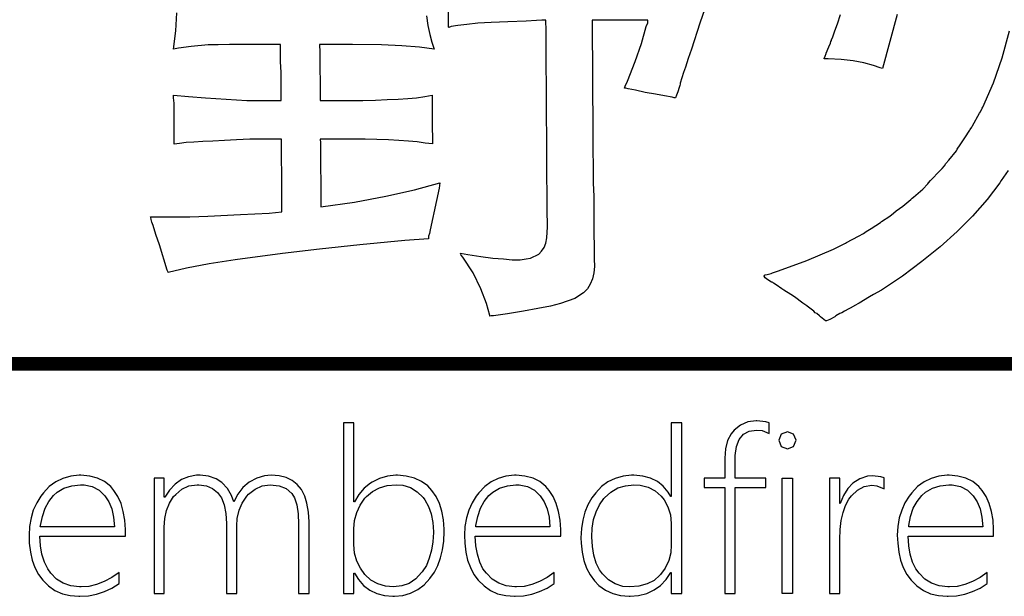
# Model space of a CAD drawing. Extents: x -13 to 137, y 0 to 99.
# Tile 8 of 14: x 99 to 110, y 34 to 41. Entities that reach past the tile are written whole.
import ezdxf

# ---------------------------------------------------------------- set-up
doc = ezdxf.new("R2010")
doc.units = 0
doc.layers.add('BG_SILKSCREEN_TOP', color=40, linetype='CONTINUOUS')

msp = doc.modelspace()

# ---------------------------------------------------------------- linework, layer by layer
at = {"layer": 'BG_SILKSCREEN_TOP'}
for points in [[(106.82224, 40.96512), (106.71302, 40.64762), (106.61904, 40.35552), (106.58348, 40.25138), (106.553, 40.15486), (106.53014, 40.0939), (106.49204, 39.97198), (106.49204, 39.96182), (106.48696, 39.94912), (106.48188, 39.92372), (106.4641, 39.87546), (106.4514, 39.83736), (106.4387, 39.80942), (106.426, 39.80942), (106.4006, 39.8145), (106.31678, 39.83228), (106.21264, 39.85006), (106.09834, 39.87038), (105.98912, 39.89324), (105.90784, 39.91102), (105.8799, 39.9161), (105.8672, 39.9161), (105.86466, 39.91864), (105.87228, 39.9415), (105.89768, 39.99738), (105.98658, 40.21582), (106.05516, 40.42156), (106.11104, 40.60952), (106.12628, 40.6527), (106.12882, 40.67302), (106.12882, 40.68318), (105.50144, 40.68318), (105.50144, 40.65524), (105.50906, 39.4081), (105.51414, 38.85184), (105.51922, 38.6969), (105.51922, 38.24478), (105.5243, 38.17366), (105.5243, 37.99586), (105.52684, 37.91204), (105.51922, 37.83838), (105.50652, 37.77234), (105.47858, 37.71138), (105.4481, 37.66058), (105.44048, 37.65042), (105.40492, 37.61486), (105.30586, 37.55136), (105.1433, 37.49294), (105.03154, 37.46246), (104.8893, 37.43706), (104.72928, 37.40658), (104.5464, 37.3761), (104.44226, 37.3634), (104.38892, 37.35324), (104.36352, 37.35324), (104.35082, 37.3507), (104.35082, 37.35832), (104.31018, 37.49294), (104.24922, 37.66058), (104.16286, 37.83838), (104.04348, 38.01618), (104.0257, 38.03904), (104.02316, 38.05174), (104.01808, 38.05682), (104.01808, 38.0619), (104.1019, 38.04412), (104.24922, 38.02126), (104.38384, 38.00348), (104.50322, 37.99586), (104.60228, 37.9857), (104.69118, 37.9857), (104.75976, 37.99586), (104.80802, 38.00348), (104.89946, 38.0492), (104.92994, 38.08222), (104.96042, 38.1254), (104.9782, 38.17366), (104.9909, 38.23208), (104.99852, 38.35654), (104.99598, 38.5572), (104.9909, 39.1033), (104.98582, 39.87038), (104.98328, 40.25138), (104.98328, 40.60444), (104.9782, 40.64254), (104.9782, 40.68318), (104.93502, 40.68318), (104.87406, 40.6781), (104.75976, 40.67302), (104.55148, 40.6654), (104.36606, 40.65524), (104.21366, 40.64762), (104.0892, 40.63492), (103.9876, 40.62222), (103.91394, 40.60952), (103.88854, 40.59936), (103.88346, 40.60444), (103.88346, 40.8559)], [(106.82224, 40.96512), (106.71302, 40.64762), (106.61904, 40.35552), (106.58348, 40.25138), (106.553, 40.15486), (106.53014, 40.0939), (106.49204, 39.97198), (106.49204, 39.96182), (106.48696, 39.94912), (106.48188, 39.92372), (106.4641, 39.87546), (106.4514, 39.83736), (106.4387, 39.80942), (106.426, 39.80942), (106.4006, 39.8145), (106.31678, 39.83228), (106.21264, 39.85006), (106.09834, 39.87038), (105.98912, 39.89324), (105.90784, 39.91102), (105.8799, 39.9161), (105.8672, 39.9161), (105.86466, 39.91864), (105.87228, 39.9415), (105.89768, 39.99738), (105.98658, 40.21582), (106.05516, 40.42156), (106.11104, 40.60952), (106.12628, 40.6527), (106.12882, 40.67302), (106.12882, 40.68318), (105.50144, 40.68318), (105.50144, 40.65524), (105.50906, 39.4081), (105.51414, 38.85184), (105.51922, 38.6969), (105.51922, 38.24478), (105.5243, 38.17366), (105.5243, 37.99586), (105.52684, 37.91204), (105.51922, 37.83838), (105.50652, 37.77234), (105.47858, 37.71138), (105.4481, 37.66058), (105.44048, 37.65042), (105.40492, 37.61486), (105.30586, 37.55136), (105.1433, 37.49294), (105.03154, 37.46246), (104.8893, 37.43706), (104.72928, 37.40658), (104.5464, 37.3761), (104.44226, 37.3634), (104.38892, 37.35324), (104.36352, 37.35324), (104.35082, 37.3507), (104.35082, 37.35832), (104.31018, 37.49294), (104.24922, 37.66058), (104.16286, 37.83838), (104.04348, 38.01618), (104.0257, 38.03904), (104.02316, 38.05174), (104.01808, 38.05682), (104.01808, 38.0619), (104.1019, 38.04412), (104.24922, 38.02126), (104.38384, 38.00348), (104.50322, 37.99586), (104.60228, 37.9857), (104.69118, 37.9857), (104.75976, 37.99586), (104.80802, 38.00348), (104.89946, 38.0492), (104.92994, 38.08222), (104.96042, 38.1254), (104.9782, 38.17366), (104.9909, 38.23208), (104.99852, 38.35654), (104.99598, 38.5572), (104.9909, 39.1033), (104.98582, 39.87038), (104.98328, 40.25138), (104.98328, 40.60444), (104.9782, 40.64254), (104.9782, 40.68318), (104.93502, 40.68318), (104.87406, 40.6781), (104.75976, 40.67302), (104.55148, 40.6654), (104.36606, 40.65524), (104.21366, 40.64762), (104.0892, 40.63492), (103.9876, 40.62222), (103.91394, 40.60952), (103.88854, 40.59936), (103.88346, 40.60444), (103.88346, 40.8559)], [(103.63454, 40.73144), (103.65232, 40.62222), (103.67264, 40.52062), (103.6955, 40.43426), (103.7209, 40.35552), (103.5558, 40.37838), (103.36022, 40.39362), (103.12908, 40.40378), (102.80142, 40.40886), (102.43058, 40.40886), (102.43058, 40.38092), (102.43566, 40.35044), (102.4382, 39.77894), (102.91826, 39.77894), (103.06304, 39.78402), (103.19258, 39.7891), (103.31704, 39.79418), (103.42626, 39.8018), (103.52532, 39.80942), (103.61676, 39.82212), (103.70058, 39.83736), (103.70058, 39.46144), (103.70312, 39.37254), (103.70312, 39.29126), (103.62184, 39.29888), (103.53294, 39.31412), (103.43388, 39.32174), (103.32466, 39.32936), (103.20782, 39.33444), (102.9462, 39.3446), (102.4382, 39.3446), (102.4382, 39.33444), (102.44328, 39.30904), (102.44836, 38.58006), (102.82682, 38.63594), (103.17988, 38.70198), (103.49992, 38.7731), (103.78694, 38.85184), (103.77932, 38.79342), (103.74884, 38.65372), (103.67772, 38.32352), (103.6701, 38.28288), (103.65994, 38.2524), (103.6574, 38.23208), (103.6574, 38.22192), (103.3907, 38.2016), (102.88524, 38.15334), (102.43058, 38.10508), (102.01656, 38.05682), (101.48316, 37.9857), (101.18852, 37.93998), (100.93452, 37.89172), (100.72624, 37.84346), (100.72624, 37.846), (100.71608, 37.86886), (100.62972, 38.15588), (100.58908, 38.27018), (100.5586, 38.37178), (100.5459, 38.40988), (100.53828, 38.44036), (100.5332, 38.46322), (100.52812, 38.47084), (100.97008, 38.47084), (101.17328, 38.47592), (101.54412, 38.4937), (101.8667, 38.51148), (102.0064, 38.52418), (102.0064, 38.93312), (102.00386, 39.14394), (102.00386, 39.3446), (101.64572, 39.3446), (101.49586, 39.33444), (101.36124, 39.32936), (101.2317, 39.32174), (101.1174, 39.31666), (101.01834, 39.30904), (100.92944, 39.30396), (100.85578, 39.29634), (100.79482, 39.28618), (100.79482, 39.74846), (100.78974, 39.80942), (100.78974, 39.83736), (100.95738, 39.82212), (101.14788, 39.80688), (101.61524, 39.77894), (101.99878, 39.77894), (101.99878, 40.0939), (101.9937, 40.21582), (101.9937, 40.40886), (101.41966, 40.40886), (101.29266, 40.40378), (101.17836, 40.40378), (100.98532, 40.386), (100.84308, 40.36822), (100.78974, 40.35552), (100.8126, 40.5638), (100.8253, 40.76446)], [(103.63454, 40.73144), (103.65232, 40.62222), (103.67264, 40.52062), (103.6955, 40.43426), (103.7209, 40.35552), (103.5558, 40.37838), (103.36022, 40.39362), (103.12908, 40.40378), (102.80142, 40.40886), (102.43058, 40.40886), (102.43058, 40.38092), (102.43566, 40.35044), (102.4382, 39.77894), (102.91826, 39.77894), (103.06304, 39.78402), (103.19258, 39.7891), (103.31704, 39.79418), (103.42626, 39.8018), (103.52532, 39.80942), (103.61676, 39.82212), (103.70058, 39.83736), (103.70058, 39.46144), (103.70312, 39.37254), (103.70312, 39.29126), (103.62184, 39.29888), (103.53294, 39.31412), (103.43388, 39.32174), (103.32466, 39.32936), (103.20782, 39.33444), (102.9462, 39.3446), (102.4382, 39.3446), (102.4382, 39.33444), (102.44328, 39.30904), (102.44836, 38.58006), (102.82682, 38.63594), (103.17988, 38.70198), (103.49992, 38.7731), (103.78694, 38.85184), (103.77932, 38.79342), (103.74884, 38.65372), (103.67772, 38.32352), (103.6701, 38.28288), (103.65994, 38.2524), (103.6574, 38.23208), (103.6574, 38.22192), (103.3907, 38.2016), (102.88524, 38.15334), (102.43058, 38.10508), (102.01656, 38.05682), (101.48316, 37.9857), (101.18852, 37.93998), (100.93452, 37.89172), (100.72624, 37.84346), (100.72624, 37.846), (100.71608, 37.86886), (100.62972, 38.15588), (100.58908, 38.27018), (100.5586, 38.37178), (100.5459, 38.40988), (100.53828, 38.44036), (100.5332, 38.46322), (100.52812, 38.47084), (100.97008, 38.47084), (101.17328, 38.47592), (101.54412, 38.4937), (101.8667, 38.51148), (102.0064, 38.52418), (102.0064, 38.93312), (102.00386, 39.14394), (102.00386, 39.3446), (101.64572, 39.3446), (101.49586, 39.33444), (101.36124, 39.32936), (101.2317, 39.32174), (101.1174, 39.31666), (101.01834, 39.30904), (100.92944, 39.30396), (100.85578, 39.29634), (100.79482, 39.28618), (100.79482, 39.74846), (100.78974, 39.80942), (100.78974, 39.83736), (100.95738, 39.82212), (101.14788, 39.80688), (101.61524, 39.77894), (101.99878, 39.77894), (101.99878, 40.0939), (101.9937, 40.21582), (101.9937, 40.40886), (101.41966, 40.40886), (101.29266, 40.40378), (101.17836, 40.40378), (100.98532, 40.386), (100.84308, 40.36822), (100.78974, 40.35552), (100.8126, 40.5638), (100.8253, 40.76446)], [(108.93298, 40.74668), (108.76788, 40.13708), (108.74248, 40.14724), (108.66882, 40.17264), (108.5596, 40.20312), (108.43768, 40.22344), (108.3056, 40.23868), (108.15828, 40.2463), (108.1151, 40.2463), (108.11002, 40.25138), (108.1151, 40.259), (108.12272, 40.27678), (108.13542, 40.30726), (108.13542, 40.31234), (108.1659, 40.38092), (108.18368, 40.4241), (108.18876, 40.44188), (108.19384, 40.45458), (108.19638, 40.45458), (108.19638, 40.45966), (108.20908, 40.49522), (108.23194, 40.56126), (108.26242, 40.64254), (108.29798, 40.74668)], [(108.93298, 40.74668), (108.76788, 40.13708), (108.74248, 40.14724), (108.66882, 40.17264), (108.5596, 40.20312), (108.43768, 40.22344), (108.3056, 40.23868), (108.15828, 40.2463), (108.1151, 40.2463), (108.11002, 40.25138), (108.1151, 40.259), (108.12272, 40.27678), (108.13542, 40.30726), (108.13542, 40.31234), (108.1659, 40.38092), (108.18368, 40.4241), (108.18876, 40.44188), (108.19384, 40.45458), (108.19638, 40.45458), (108.19638, 40.45966), (108.20908, 40.49522), (108.23194, 40.56126), (108.26242, 40.64254), (108.29798, 40.74668)], [(110.1852, 38.989), (110.10646, 38.87724), (110.09122, 38.85184), (109.94644, 38.66388), (109.78388, 38.47846), (109.61116, 38.30574), (109.41812, 38.13048), (109.21238, 37.96538), (108.99648, 37.80282), (108.76026, 37.64534), (108.66882, 37.59454), (108.6231, 37.56914), (108.50626, 37.49802), (108.45038, 37.46754), (108.4453, 37.46246), (108.34116, 37.40658), (108.31068, 37.3888), (108.28782, 37.38118), (108.24464, 37.35324), (108.23194, 37.34562), (108.17606, 37.31514), (108.1405, 37.29736), (108.1278, 37.29736), (108.11002, 37.31514), (108.07192, 37.34562), (108.06176, 37.35324), (108.03128, 37.38118), (108.0135, 37.3888), (107.99572, 37.40658), (107.92206, 37.46246), (107.91698, 37.46754), (107.8738, 37.49802), (107.77728, 37.56914), (107.73918, 37.59454), (107.66044, 37.64534), (107.63758, 37.66058), (107.57408, 37.70376), (107.5436, 37.72408), (107.53344, 37.72916), (107.52582, 37.73424), (107.52074, 37.73424), (107.47756, 37.75964), (107.44962, 37.7825), (107.43692, 37.80028), (107.43692, 37.80282), (107.442, 37.81298), (107.44962, 37.81552), (107.47248, 37.8206), (107.51566, 37.8333), (107.5309, 37.83838), (107.59948, 37.86124), (107.91698, 37.97808), (108.21924, 38.10508), (108.27004, 38.13048), (108.35386, 38.17366), (108.36402, 38.17874), (108.49864, 38.2524), (108.55452, 38.28288), (108.585, 38.30574), (108.64088, 38.33876), (108.74756, 38.4048), (108.76026, 38.41496), (108.8517, 38.47846), (108.89488, 38.51148), (108.92536, 38.53688), (108.99902, 38.58768), (109.08792, 38.66388), (109.10316, 38.67912), (109.1184, 38.68928), (109.22254, 38.78072), (109.27842, 38.84168), (109.28858, 38.85184), (109.3089, 38.87724), (109.41812, 38.989), (109.44098, 39.01186), (109.46638, 39.04234), (109.48416, 39.06774), (109.51464, 39.10838), (109.601, 39.21252), (109.61116, 39.2303), (109.61878, 39.243), (109.63656, 39.2684), (109.69752, 39.3573), (109.7534, 39.44366), (109.75848, 39.45382), (109.77626, 39.47922), (109.78388, 39.49192), (109.86262, 39.6367), (109.87278, 39.65194), (109.8931, 39.69258), (109.89818, 39.70528), (110.0201, 39.97706), (110.11662, 40.259), (110.1979, 40.56126)], [(110.1852, 38.989), (110.10646, 38.87724), (110.09122, 38.85184), (109.94644, 38.66388), (109.78388, 38.47846), (109.61116, 38.30574), (109.41812, 38.13048), (109.21238, 37.96538), (108.99648, 37.80282), (108.76026, 37.64534), (108.66882, 37.59454), (108.6231, 37.56914), (108.50626, 37.49802), (108.45038, 37.46754), (108.4453, 37.46246), (108.34116, 37.40658), (108.31068, 37.3888), (108.28782, 37.38118), (108.24464, 37.35324), (108.23194, 37.34562), (108.17606, 37.31514), (108.1405, 37.29736), (108.1278, 37.29736), (108.11002, 37.31514), (108.07192, 37.34562), (108.06176, 37.35324), (108.03128, 37.38118), (108.0135, 37.3888), (107.99572, 37.40658), (107.92206, 37.46246), (107.91698, 37.46754), (107.8738, 37.49802), (107.77728, 37.56914), (107.73918, 37.59454), (107.66044, 37.64534), (107.63758, 37.66058), (107.57408, 37.70376), (107.5436, 37.72408), (107.53344, 37.72916), (107.52582, 37.73424), (107.52074, 37.73424), (107.47756, 37.75964), (107.44962, 37.7825), (107.43692, 37.80028), (107.43692, 37.80282), (107.442, 37.81298), (107.44962, 37.81552), (107.47248, 37.8206), (107.51566, 37.8333), (107.5309, 37.83838), (107.59948, 37.86124), (107.91698, 37.97808), (108.21924, 38.10508), (108.27004, 38.13048), (108.35386, 38.17366), (108.36402, 38.17874), (108.49864, 38.2524), (108.55452, 38.28288), (108.585, 38.30574), (108.64088, 38.33876), (108.74756, 38.4048), (108.76026, 38.41496), (108.8517, 38.47846), (108.89488, 38.51148), (108.92536, 38.53688), (108.99902, 38.58768), (109.08792, 38.66388), (109.10316, 38.67912), (109.1184, 38.68928), (109.22254, 38.78072), (109.27842, 38.84168), (109.28858, 38.85184), (109.3089, 38.87724), (109.41812, 38.989), (109.44098, 39.01186), (109.46638, 39.04234), (109.48416, 39.06774), (109.51464, 39.10838), (109.601, 39.21252), (109.61116, 39.2303), (109.61878, 39.243), (109.63656, 39.2684), (109.69752, 39.3573), (109.7534, 39.44366), (109.75848, 39.45382), (109.77626, 39.47922), (109.78388, 39.49192), (109.86262, 39.6367), (109.87278, 39.65194), (109.8931, 39.69258), (109.89818, 39.70528), (110.0201, 39.97706), (110.11662, 40.259), (110.1979, 40.56126)], [(103.77932, 38.8493), (103.78694, 38.8493)], [(103.77932, 38.8493), (103.78694, 38.8493)], [(104.01808, 38.05936), (104.02062, 38.05936)], [(104.01808, 38.05936), (104.02062, 38.05936)]]:
    msp.add_lwpolyline(points, dxfattribs=at)
at = {"layer": 'BG_SILKSCREEN_TOP', "const_width": 0.1524}
msp.add_lwpolyline([(114.14506, 36.81476), (94.37116, 36.81476)], dxfattribs=at)
msp.add_lwpolyline([(114.14506, 36.81476), (94.37116, 36.81476)], dxfattribs=at)
at = {"layer": 'BG_SILKSCREEN_TOP'}
for points in [[(102.8192, 34.22904), (102.8192, 34.46018), (102.82428, 34.46018), (102.87, 34.38906), (102.92842, 34.32048), (102.997, 34.26714), (103.07574, 34.22904), (103.1621, 34.20618), (103.25608, 34.19856), (103.2764, 34.19856), (103.37038, 34.20872), (103.45674, 34.23412), (103.53802, 34.27476), (103.60914, 34.3281), (103.67518, 34.39922), (103.72598, 34.47034), (103.76408, 34.54654), (103.79456, 34.63036), (103.81742, 34.7218), (103.83012, 34.82086), (103.8352, 34.92754), (103.8352, 34.95548), (103.82758, 35.05962), (103.8098, 35.15614), (103.78186, 35.2425), (103.74376, 35.32124), (103.69804, 35.38982), (103.64978, 35.44062), (103.5812, 35.49142), (103.49992, 35.52952), (103.40848, 35.55238), (103.30942, 35.56), (103.29164, 35.56), (103.19766, 35.54984), (103.10876, 35.52444), (103.02494, 35.4838), (103.00716, 35.47364), (102.9335, 35.41522), (102.87508, 35.3441), (102.82428, 35.26028), (102.8192, 35.26028), (102.8192, 36.15182), (102.70236, 36.15182), (102.70236, 34.22904)], [(102.70236, 34.22904), (102.8192, 34.22904), (102.8192, 34.46018), (102.82428, 34.46018), (102.87, 34.38906), (102.92842, 34.32048), (102.997, 34.26714), (103.07574, 34.22904), (103.1621, 34.20618), (103.25608, 34.19856), (103.2764, 34.19856), (103.37038, 34.20872), (103.45674, 34.23412), (103.53802, 34.27476), (103.60914, 34.3281), (103.67518, 34.39922), (103.72598, 34.47034), (103.76408, 34.54654), (103.79456, 34.63036), (103.81742, 34.7218), (103.83012, 34.82086), (103.8352, 34.92754), (103.8352, 34.95548), (103.82758, 35.05962), (103.8098, 35.15614), (103.78186, 35.2425), (103.74376, 35.32124), (103.69804, 35.38982), (103.64978, 35.44062), (103.5812, 35.49142), (103.49992, 35.52952), (103.40848, 35.55238), (103.30942, 35.56), (103.29164, 35.56), (103.19766, 35.54984), (103.10876, 35.52444), (103.02494, 35.4838), (103.00716, 35.47364), (102.9335, 35.41522), (102.87508, 35.3441), (102.82428, 35.26028), (102.8192, 35.26028), (102.8192, 36.15182), (102.70236, 36.15182)], [(106.39044, 36.15182), (106.39044, 35.32124), (106.38536, 35.32124), (106.35742, 35.3695), (106.30154, 35.43808), (106.2355, 35.49142), (106.15676, 35.52952), (106.0704, 35.55238), (105.97134, 35.56), (105.9434, 35.56), (105.84942, 35.54984), (105.76052, 35.52444), (105.67924, 35.48634), (105.60812, 35.433), (105.54208, 35.36442), (105.49636, 35.306), (105.45318, 35.2298), (105.41762, 35.14598), (105.39476, 35.05708), (105.38206, 34.96056), (105.37444, 34.85642), (105.37698, 34.798), (105.38714, 34.69386), (105.40746, 34.60242), (105.43794, 34.51606), (105.47858, 34.43986), (105.52684, 34.37382), (105.57764, 34.32048), (105.6513, 34.26714), (105.73258, 34.22904), (105.82148, 34.20618), (105.918, 34.19856), (105.92816, 34.19856), (106.02468, 34.20618), (106.11612, 34.23158), (106.19994, 34.26968), (106.27106, 34.32048), (106.33456, 34.38652), (106.38536, 34.46526), (106.39044, 34.46526), (106.39044, 34.22904), (106.50982, 34.22904), (106.50982, 36.15182)], [(106.50982, 36.15182), (106.39044, 36.15182), (106.39044, 35.32124), (106.38536, 35.32124), (106.35742, 35.3695), (106.30154, 35.43808), (106.2355, 35.49142), (106.15676, 35.52952), (106.0704, 35.55238), (105.97134, 35.56), (105.9434, 35.56), (105.84942, 35.54984), (105.76052, 35.52444), (105.67924, 35.48634), (105.60812, 35.433), (105.54208, 35.36442), (105.49636, 35.306), (105.45318, 35.2298), (105.41762, 35.14598), (105.39476, 35.05708), (105.38206, 34.96056), (105.37444, 34.85642), (105.37698, 34.798), (105.38714, 34.69386), (105.40746, 34.60242), (105.43794, 34.51606), (105.47858, 34.43986), (105.52684, 34.37382), (105.57764, 34.32048), (105.6513, 34.26714), (105.73258, 34.22904), (105.82148, 34.20618), (105.918, 34.19856), (105.92816, 34.19856), (106.02468, 34.20618), (106.11612, 34.23158), (106.19994, 34.26968), (106.27106, 34.32048), (106.33456, 34.38652), (106.38536, 34.46526), (106.39044, 34.46526), (106.39044, 34.22904), (106.50982, 34.22904)], [(107.0991, 36.068), (107.06608, 36.02736), (107.02544, 35.95116), (107.00258, 35.85972), (106.99496, 35.75304), (106.99496, 35.52952), (106.76128, 35.52952), (106.76128, 35.42284), (106.99496, 35.42284), (106.99496, 34.22904), (107.1118, 34.22904), (107.1118, 35.42284), (107.4547, 35.42284), (107.4547, 35.52952), (107.1118, 35.52952), (107.1118, 35.74542), (107.1118, 35.78352), (107.12704, 35.88512), (107.15752, 35.96386), (107.20324, 36.02228), (107.26928, 36.0553), (107.35056, 36.068), (107.41406, 36.06292), (107.4928, 36.0299), (107.4928, 36.14928), (107.4547, 36.16198), (107.35564, 36.17468), (107.34802, 36.17468), (107.25404, 36.16198), (107.17022, 36.12642)], [(107.17022, 36.12642), (107.0991, 36.068), (107.06608, 36.02736), (107.02544, 35.95116), (107.00258, 35.85972), (106.99496, 35.75304), (106.99496, 35.52952), (106.76128, 35.52952), (106.76128, 35.42284), (106.99496, 35.42284), (106.99496, 34.22904), (107.1118, 34.22904), (107.1118, 35.42284), (107.4547, 35.42284), (107.4547, 35.52952), (107.1118, 35.52952), (107.1118, 35.74542), (107.1118, 35.78352), (107.12704, 35.88512), (107.15752, 35.96386), (107.20324, 36.02228), (107.26928, 36.0553), (107.35056, 36.068), (107.41406, 36.06292), (107.4928, 36.0299), (107.4928, 36.14928), (107.4547, 36.16198), (107.35564, 36.17468), (107.34802, 36.17468), (107.25404, 36.16198)], [(107.69854, 36.05022), (107.62996, 36.02482), (107.60202, 35.95624), (107.62996, 35.88512), (107.69854, 35.85718), (107.76712, 35.88512), (107.7976, 35.95624), (107.76712, 36.02482)], [(107.76712, 36.02482), (107.69854, 36.05022), (107.62996, 36.02482), (107.60202, 35.95624), (107.62996, 35.88512), (107.69854, 35.85718), (107.76712, 35.88512), (107.7976, 35.95624)], [(99.73056, 34.30524), (99.63404, 34.3154), (99.54768, 34.34588), (99.47148, 34.3916), (99.40798, 34.45764), (99.37242, 34.5059), (99.33432, 34.5821), (99.30638, 34.671), (99.29114, 34.76752), (99.28352, 34.8742), (100.24618, 34.8742), (100.24618, 34.92754), (100.24618, 34.9504), (100.23856, 35.05708), (100.22332, 35.1536), (100.19792, 35.2425), (100.16236, 35.32124), (100.11664, 35.38982), (100.08108, 35.433), (100.0125, 35.48888), (99.93376, 35.52952), (99.84486, 35.55238), (99.7458, 35.56), (99.72548, 35.56), (99.6315, 35.54984), (99.5426, 35.52444), (99.46386, 35.48634), (99.3902, 35.433), (99.32416, 35.36442), (99.29368, 35.32632), (99.24796, 35.25012), (99.20986, 35.16884), (99.18446, 35.07994), (99.16668, 34.98596), (99.1616, 34.8869), (99.16414, 34.798), (99.17684, 34.6964), (99.19716, 34.60496), (99.22764, 34.52114), (99.26828, 34.44494), (99.31654, 34.3789), (99.38258, 34.3154), (99.4537, 34.26206), (99.53752, 34.2265), (99.62642, 34.20618), (99.72294, 34.19856), (99.7331, 34.19856), (99.82962, 34.20364), (99.92106, 34.22142), (100.00996, 34.2519), (100.09378, 34.29), (100.17506, 34.3408), (100.17506, 34.46526), (100.09378, 34.40938), (100.00742, 34.36366), (99.92106, 34.33064), (99.8347, 34.31032), (99.74834, 34.30524)], [(99.74834, 34.30524), (99.73056, 34.30524), (99.63404, 34.3154), (99.54768, 34.34588), (99.47148, 34.3916), (99.40798, 34.45764), (99.37242, 34.5059), (99.33432, 34.5821), (99.30638, 34.671), (99.29114, 34.76752), (99.28352, 34.8742), (100.24618, 34.8742), (100.24618, 34.92754), (100.24618, 34.9504), (100.23856, 35.05708), (100.22332, 35.1536), (100.19792, 35.2425), (100.16236, 35.32124), (100.11664, 35.38982), (100.08108, 35.433), (100.0125, 35.48888), (99.93376, 35.52952), (99.84486, 35.55238), (99.7458, 35.56), (99.72548, 35.56), (99.6315, 35.54984), (99.5426, 35.52444), (99.46386, 35.48634), (99.3902, 35.433), (99.32416, 35.36442), (99.29368, 35.32632), (99.24796, 35.25012), (99.20986, 35.16884), (99.18446, 35.07994), (99.16668, 34.98596), (99.1616, 34.8869), (99.16414, 34.798), (99.17684, 34.6964), (99.19716, 34.60496), (99.22764, 34.52114), (99.26828, 34.44494), (99.31654, 34.3789), (99.38258, 34.3154), (99.4537, 34.26206), (99.53752, 34.2265), (99.62642, 34.20618), (99.72294, 34.19856), (99.7331, 34.19856), (99.82962, 34.20364), (99.92106, 34.22142), (100.00996, 34.2519), (100.09378, 34.29), (100.17506, 34.3408), (100.17506, 34.46526), (100.09378, 34.40938), (100.00742, 34.36366), (99.92106, 34.33064), (99.8347, 34.31032)], [(101.2825, 35.36696), (101.32822, 35.306), (101.3587, 35.22726), (101.37648, 35.13074), (101.3841, 35.01898), (101.3841, 34.22904), (101.50094, 34.22904), (101.50094, 34.99104), (101.50602, 35.07232), (101.52634, 35.1663), (101.5619, 35.24758), (101.6127, 35.32378), (101.63302, 35.34664), (101.70668, 35.40506), (101.78796, 35.44062), (101.87686, 35.45332), (101.97592, 35.44316), (102.0572, 35.41014), (102.1207, 35.35426), (102.14864, 35.306), (102.17658, 35.22726), (102.19182, 35.1282), (102.1969, 35.01136), (102.1969, 34.22904), (102.31374, 34.22904), (102.31374, 35.03168), (102.31374, 35.03676), (102.30612, 35.14598), (102.29088, 35.24504), (102.26548, 35.32632), (102.22738, 35.39998), (102.18166, 35.45586), (102.12324, 35.50158), (102.05466, 35.5346), (101.97592, 35.55492), (101.88702, 35.56), (101.81336, 35.55492), (101.72446, 35.52952), (101.64064, 35.4838), (101.64064, 35.48126), (101.56952, 35.42284), (101.51364, 35.34918), (101.46792, 35.26282), (101.44252, 35.33394), (101.39426, 35.41268), (101.33076, 35.47872), (101.2698, 35.51936), (101.18344, 35.54984), (101.08692, 35.56), (101.04628, 35.56), (100.95738, 35.54222), (100.87864, 35.51174), (100.80752, 35.46094), (100.74402, 35.3949), (100.69068, 35.31362), (100.68306, 35.31362), (100.68306, 35.52952), (100.56876, 35.52952), (100.56876, 34.22904), (100.68306, 34.22904), (100.68306, 34.97834), (100.69068, 35.07232), (100.70846, 35.16376), (100.74402, 35.24758), (100.78974, 35.32124), (100.8126, 35.3441), (100.88118, 35.40506), (100.96246, 35.44062), (101.0539, 35.45332), (101.07422, 35.45332), (101.15804, 35.44062), (101.22662, 35.41268)], [(101.22662, 35.41268), (101.2825, 35.36696), (101.32822, 35.306), (101.3587, 35.22726), (101.37648, 35.13074), (101.3841, 35.01898), (101.3841, 34.22904), (101.50094, 34.22904), (101.50094, 34.99104), (101.50602, 35.07232), (101.52634, 35.1663), (101.5619, 35.24758), (101.6127, 35.32378), (101.63302, 35.34664), (101.70668, 35.40506), (101.78796, 35.44062), (101.87686, 35.45332), (101.97592, 35.44316), (102.0572, 35.41014), (102.1207, 35.35426), (102.14864, 35.306), (102.17658, 35.22726), (102.19182, 35.1282), (102.1969, 35.01136), (102.1969, 34.22904), (102.31374, 34.22904), (102.31374, 35.03168), (102.31374, 35.03676), (102.30612, 35.14598), (102.29088, 35.24504), (102.26548, 35.32632), (102.22738, 35.39998), (102.18166, 35.45586), (102.12324, 35.50158), (102.05466, 35.5346), (101.97592, 35.55492), (101.88702, 35.56), (101.81336, 35.55492), (101.72446, 35.52952), (101.64064, 35.4838), (101.64064, 35.48126), (101.56952, 35.42284), (101.51364, 35.34918), (101.46792, 35.26282), (101.44252, 35.33394), (101.39426, 35.41268), (101.33076, 35.47872), (101.2698, 35.51936), (101.18344, 35.54984), (101.08692, 35.56), (101.04628, 35.56), (100.95738, 35.54222), (100.87864, 35.51174), (100.80752, 35.46094), (100.74402, 35.3949), (100.69068, 35.31362), (100.68306, 35.31362), (100.68306, 35.52952), (100.56876, 35.52952), (100.56876, 34.22904), (100.68306, 34.22904), (100.68306, 34.97834), (100.69068, 35.07232), (100.70846, 35.16376), (100.74402, 35.24758), (100.78974, 35.32124), (100.8126, 35.3441), (100.88118, 35.40506), (100.96246, 35.44062), (101.0539, 35.45332), (101.07422, 35.45332), (101.15804, 35.44062)], [(104.63022, 34.30524), (104.5337, 34.3154), (104.44988, 34.34588), (104.37368, 34.3916), (104.31018, 34.45764), (104.27208, 34.5059), (104.23652, 34.5821), (104.20858, 34.671), (104.1908, 34.76752), (104.18572, 34.8742), (105.14838, 34.8742), (105.14838, 34.92754), (105.14838, 34.9504), (105.14076, 35.05708), (105.12298, 35.1536), (105.09758, 35.2425), (105.06202, 35.32124), (105.01884, 35.38982), (104.98074, 35.433), (104.91216, 35.48888), (104.83596, 35.52952), (104.74452, 35.55238), (104.64546, 35.56), (104.62768, 35.56), (104.53116, 35.54984), (104.4448, 35.52444), (104.36606, 35.48634), (104.2924, 35.433), (104.22636, 35.36442), (104.19588, 35.32632), (104.15016, 35.25012), (104.11206, 35.16884), (104.08666, 35.07994), (104.06888, 34.98596), (104.0638, 34.8869), (104.06634, 34.798), (104.07904, 34.6964), (104.09936, 34.60496), (104.12984, 34.52114), (104.17048, 34.44494), (104.21874, 34.3789), (104.28478, 34.3154), (104.3559, 34.26206), (104.43718, 34.2265), (104.52862, 34.20618), (104.62514, 34.19856), (104.6353, 34.19856), (104.72928, 34.20364), (104.82326, 34.22142), (104.90962, 34.2519), (104.99344, 34.29), (105.07472, 34.3408), (105.07472, 34.46526), (104.99344, 34.40938), (104.90962, 34.36366), (104.82326, 34.33064), (104.7369, 34.31032), (104.648, 34.30524)], [(104.648, 34.30524), (104.63022, 34.30524), (104.5337, 34.3154), (104.44988, 34.34588), (104.37368, 34.3916), (104.31018, 34.45764), (104.27208, 34.5059), (104.23652, 34.5821), (104.20858, 34.671), (104.1908, 34.76752), (104.18572, 34.8742), (105.14838, 34.8742), (105.14838, 34.92754), (105.14838, 34.9504), (105.14076, 35.05708), (105.12298, 35.1536), (105.09758, 35.2425), (105.06202, 35.32124), (105.01884, 35.38982), (104.98074, 35.433), (104.91216, 35.48888), (104.83596, 35.52952), (104.74452, 35.55238), (104.64546, 35.56), (104.62768, 35.56), (104.53116, 35.54984), (104.4448, 35.52444), (104.36606, 35.48634), (104.2924, 35.433), (104.22636, 35.36442), (104.19588, 35.32632), (104.15016, 35.25012), (104.11206, 35.16884), (104.08666, 35.07994), (104.06888, 34.98596), (104.0638, 34.8869), (104.06634, 34.798), (104.07904, 34.6964), (104.09936, 34.60496), (104.12984, 34.52114), (104.17048, 34.44494), (104.21874, 34.3789), (104.28478, 34.3154), (104.3559, 34.26206), (104.43718, 34.2265), (104.52862, 34.20618), (104.62514, 34.19856), (104.6353, 34.19856), (104.72928, 34.20364), (104.82326, 34.22142), (104.90962, 34.2519), (104.99344, 34.29), (105.07472, 34.3408), (105.07472, 34.46526), (104.99344, 34.40938), (104.90962, 34.36366), (104.82326, 34.33064), (104.7369, 34.31032)], [(107.64012, 34.22904), (107.64012, 35.52952), (107.75696, 35.52952), (107.75696, 34.22904)], [(107.64012, 34.22904), (107.64012, 35.52952), (107.75696, 35.52952), (107.75696, 34.22904)], [(108.7882, 35.53206), (108.75264, 35.54222), (108.65866, 35.55492), (108.60024, 35.54984), (108.51388, 35.5219), (108.43514, 35.47364), (108.37926, 35.41268), (108.331, 35.33394), (108.2929, 35.2425), (108.28782, 35.2425), (108.28782, 35.52952), (108.17352, 35.52952), (108.17352, 34.22904), (108.28782, 34.22904), (108.28782, 34.83864), (108.2929, 34.9504), (108.30306, 35.052), (108.32592, 35.1409), (108.35386, 35.22218), (108.39196, 35.29076), (108.4199, 35.32886), (108.48848, 35.3949), (108.56468, 35.43554), (108.6485, 35.44824), (108.70438, 35.44316), (108.7882, 35.4076)], [(108.7882, 35.4076), (108.7882, 35.53206), (108.75264, 35.54222), (108.65866, 35.55492), (108.60024, 35.54984), (108.51388, 35.5219), (108.43514, 35.47364), (108.37926, 35.41268), (108.331, 35.33394), (108.2929, 35.2425), (108.28782, 35.2425), (108.28782, 35.52952), (108.17352, 35.52952), (108.17352, 34.22904), (108.28782, 34.22904), (108.28782, 34.83864), (108.2929, 34.9504), (108.30306, 35.052), (108.32592, 35.1409), (108.35386, 35.22218), (108.39196, 35.29076), (108.4199, 35.32886), (108.48848, 35.3949), (108.56468, 35.43554), (108.6485, 35.44824), (108.70438, 35.44316)], [(109.50448, 34.30524), (109.40796, 34.3154), (109.3216, 34.34588), (109.24794, 34.3916), (109.1819, 34.45764), (109.14634, 34.5059), (109.10824, 34.5821), (109.08284, 34.671), (109.06506, 34.76752), (109.05998, 34.8742), (110.0201, 34.8742), (110.0201, 34.92754), (110.0201, 34.9504), (110.01502, 35.05708), (109.99724, 35.1536), (109.97184, 35.2425), (109.93628, 35.32124), (109.89056, 35.38982), (109.855, 35.433), (109.78642, 35.48888), (109.70768, 35.52952), (109.61878, 35.55238), (109.51972, 35.56), (109.4994, 35.56), (109.40542, 35.54984), (109.31906, 35.52444), (109.23778, 35.48634), (109.16412, 35.433), (109.10062, 35.36442), (109.07014, 35.32632), (109.02188, 35.25012), (108.98632, 35.16884), (108.95838, 35.07994), (108.94314, 34.98596), (108.93552, 34.8869), (108.9406, 34.798), (108.9533, 34.6964), (108.97362, 34.60496), (109.0041, 34.52114), (109.0422, 34.44494), (109.093, 34.3789), (109.1565, 34.3154), (109.23016, 34.26206), (109.31144, 34.2265), (109.40034, 34.20618), (109.4994, 34.19856), (109.50956, 34.19856), (109.60354, 34.20364), (109.69498, 34.22142), (109.78388, 34.2519), (109.8677, 34.29), (109.94898, 34.3408), (109.94898, 34.46526), (109.8677, 34.40938), (109.78388, 34.36366), (109.69752, 34.33064), (109.60862, 34.31032), (109.52226, 34.30524)], [(109.52226, 34.30524), (109.50448, 34.30524), (109.40796, 34.3154), (109.3216, 34.34588), (109.24794, 34.3916), (109.1819, 34.45764), (109.14634, 34.5059), (109.10824, 34.5821), (109.08284, 34.671), (109.06506, 34.76752), (109.05998, 34.8742), (110.0201, 34.8742), (110.0201, 34.92754), (110.0201, 34.9504), (110.01502, 35.05708), (109.99724, 35.1536), (109.97184, 35.2425), (109.93628, 35.32124), (109.89056, 35.38982), (109.855, 35.433), (109.78642, 35.48888), (109.70768, 35.52952), (109.61878, 35.55238), (109.51972, 35.56), (109.4994, 35.56), (109.40542, 35.54984), (109.31906, 35.52444), (109.23778, 35.48634), (109.16412, 35.433), (109.10062, 35.36442), (109.07014, 35.32632), (109.02188, 35.25012), (108.98632, 35.16884), (108.95838, 35.07994), (108.94314, 34.98596), (108.93552, 34.8869), (108.9406, 34.798), (108.9533, 34.6964), (108.97362, 34.60496), (109.0041, 34.52114), (109.0422, 34.44494), (109.093, 34.3789), (109.1565, 34.3154), (109.23016, 34.26206), (109.31144, 34.2265), (109.40034, 34.20618), (109.4994, 34.19856), (109.50956, 34.19856), (109.60354, 34.20364), (109.69498, 34.22142), (109.78388, 34.2519), (109.8677, 34.29), (109.94898, 34.3408), (109.94898, 34.46526), (109.8677, 34.40938), (109.78388, 34.36366), (109.69752, 34.33064), (109.60862, 34.31032)], [(99.34194, 35.18916), (99.38512, 35.26536), (99.43846, 35.3314), (99.4791, 35.3695), (99.5553, 35.41522), (99.6442, 35.44316), (99.74072, 35.45332), (99.78136, 35.45332), (99.8728, 35.433), (99.95154, 35.39236), (100.01504, 35.32886), (100.06076, 35.26282), (100.09378, 35.18154), (100.1141, 35.08756), (100.12426, 34.98088), (99.2886, 34.98088), (99.29114, 34.99612), (99.31146, 35.09772)], [(99.31146, 35.09772), (99.34194, 35.18916), (99.38512, 35.26536), (99.43846, 35.3314), (99.4791, 35.3695), (99.5553, 35.41522), (99.6442, 35.44316), (99.74072, 35.45332), (99.78136, 35.45332), (99.8728, 35.433), (99.95154, 35.39236), (100.01504, 35.32886), (100.06076, 35.26282), (100.09378, 35.18154), (100.1141, 35.08756), (100.12426, 34.98088), (99.2886, 34.98088), (99.29114, 34.99612)], [(103.10622, 35.4203), (103.19512, 35.4457), (103.29418, 35.45332), (103.37038, 35.44824), (103.45674, 35.42284), (103.53294, 35.37458), (103.59898, 35.31108), (103.6193, 35.28568), (103.65994, 35.20948), (103.69042, 35.12566), (103.7082, 35.02914), (103.71328, 34.925), (103.71328, 34.91738), (103.7082, 34.81324), (103.69296, 34.71672), (103.66756, 34.62782), (103.63454, 34.54654), (103.58882, 34.47542), (103.5812, 34.46526), (103.51516, 34.39414), (103.4415, 34.34334), (103.35768, 34.3154), (103.26624, 34.30524), (103.1748, 34.31286), (103.08844, 34.33826), (103.0097, 34.38144), (102.94112, 34.44494), (102.89286, 34.51352), (102.85222, 34.5948), (102.82682, 34.6837), (102.8192, 34.78022), (102.8192, 34.95802), (102.82682, 35.052), (102.85222, 35.14344), (102.89032, 35.22472), (102.94366, 35.30346), (102.96144, 35.32124), (103.02748, 35.37966)], [(103.02748, 35.37966), (103.10622, 35.4203), (103.19512, 35.4457), (103.29418, 35.45332), (103.37038, 35.44824), (103.45674, 35.42284), (103.53294, 35.37458), (103.59898, 35.31108), (103.6193, 35.28568), (103.65994, 35.20948), (103.69042, 35.12566), (103.7082, 35.02914), (103.71328, 34.925), (103.71328, 34.91738), (103.7082, 34.81324), (103.69296, 34.71672), (103.66756, 34.62782), (103.63454, 34.54654), (103.58882, 34.47542), (103.5812, 34.46526), (103.51516, 34.39414), (103.4415, 34.34334), (103.35768, 34.3154), (103.26624, 34.30524), (103.1748, 34.31286), (103.08844, 34.33826), (103.0097, 34.38144), (102.94112, 34.44494), (102.89286, 34.51352), (102.85222, 34.5948), (102.82682, 34.6837), (102.8192, 34.78022), (102.8192, 34.94532), (102.8192, 34.95802), (102.82682, 35.052), (102.85222, 35.14344), (102.89032, 35.22472), (102.94366, 35.30346), (102.96144, 35.32124)], [(104.24414, 35.18916), (104.28478, 35.26536), (104.33812, 35.3314), (104.3813, 35.3695), (104.4575, 35.41522), (104.5464, 35.44316), (104.64292, 35.45332), (104.68102, 35.45332), (104.775, 35.433), (104.8512, 35.39236), (104.91724, 35.32886), (104.96042, 35.26282), (104.99344, 35.18154), (105.0163, 35.08756), (105.02646, 34.98088), (104.1908, 34.98088), (104.19334, 34.99612), (104.21366, 35.09772)], [(104.21366, 35.09772), (104.24414, 35.18916), (104.28478, 35.26536), (104.33812, 35.3314), (104.3813, 35.3695), (104.4575, 35.41522), (104.5464, 35.44316), (104.64292, 35.45332), (104.68102, 35.45332), (104.775, 35.433), (104.8512, 35.39236), (104.91724, 35.32886), (104.96042, 35.26282), (104.99344, 35.18154), (105.0163, 35.08756), (105.02646, 34.98088), (104.1908, 34.98088), (104.19334, 34.99612)], [(106.1974, 34.37636), (106.11866, 34.33826), (106.02722, 34.31286), (105.92562, 34.30524), (105.84688, 34.31032), (105.76052, 34.33826), (105.68432, 34.38398), (105.61828, 34.45256), (105.58526, 34.49828), (105.54716, 34.57194), (105.51922, 34.66084), (105.50398, 34.75736), (105.49636, 34.86658), (105.50144, 34.96564), (105.51668, 35.0647), (105.54462, 35.15106), (105.58272, 35.22726), (105.63098, 35.29838), (105.64114, 35.30854), (105.70972, 35.37204), (105.78846, 35.41776), (105.87482, 35.44316), (105.9688, 35.45332), (106.03992, 35.44824), (106.13136, 35.42792), (106.2101, 35.38728), (106.27868, 35.32632), (106.3117, 35.28314), (106.35488, 35.2044), (106.38282, 35.1155), (106.39044, 35.01898), (106.39044, 34.77768), (106.38536, 34.68878), (106.3625, 34.59988), (106.3244, 34.51606), (106.27106, 34.4424), (106.26344, 34.43478)], [(106.26344, 34.43478), (106.1974, 34.37636), (106.11866, 34.33826), (106.02722, 34.31286), (105.92562, 34.30524), (105.84688, 34.31032), (105.76052, 34.33826), (105.68432, 34.38398), (105.61828, 34.45256), (105.58526, 34.49828), (105.54716, 34.57194), (105.51922, 34.66084), (105.50398, 34.75736), (105.49636, 34.86658), (105.50144, 34.96564), (105.51668, 35.0647), (105.54462, 35.15106), (105.58272, 35.22726), (105.63098, 35.29838), (105.64114, 35.30854), (105.70972, 35.37204), (105.78846, 35.41776), (105.87482, 35.44316), (105.9688, 35.45332), (106.03992, 35.44824), (106.13136, 35.42792), (106.2101, 35.38728), (106.27868, 35.32632), (106.3117, 35.28314), (106.35488, 35.2044), (106.38282, 35.1155), (106.39044, 35.01898), (106.39044, 34.77768), (106.38536, 34.68878), (106.3625, 34.59988), (106.3244, 34.51606), (106.27106, 34.4424)], [(109.11586, 35.18916), (109.15904, 35.26536), (109.21238, 35.3314), (109.25556, 35.3695), (109.33176, 35.41522), (109.41812, 35.44316), (109.51464, 35.45332), (109.55528, 35.45332), (109.64672, 35.433), (109.72546, 35.39236), (109.7915, 35.32886), (109.83468, 35.26282), (109.8677, 35.18154), (109.88802, 35.08756), (109.89818, 34.98088), (109.06506, 34.98088), (109.0676, 34.99612), (109.08538, 35.09772)], [(109.08538, 35.09772), (109.11586, 35.18916), (109.15904, 35.26536), (109.21238, 35.3314), (109.25556, 35.3695), (109.33176, 35.41522), (109.41812, 35.44316), (109.51464, 35.45332), (109.55528, 35.45332), (109.64672, 35.433), (109.72546, 35.39236), (109.7915, 35.32886), (109.83468, 35.26282), (109.8677, 35.18154), (109.88802, 35.08756), (109.89818, 34.98088), (109.06506, 34.98088), (109.0676, 34.99612)]]:
    msp.add_lwpolyline(points, close=True, dxfattribs=at)

doc.saveas('drawing.dxf')
